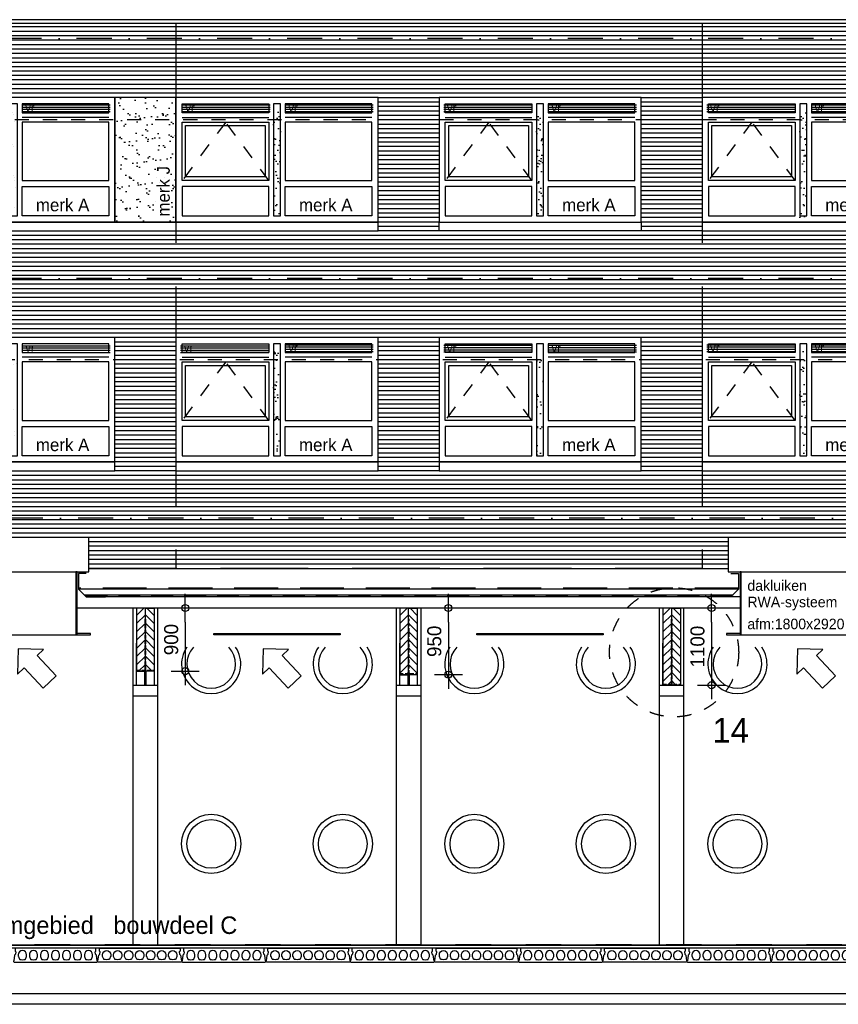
# Model space of a CAD drawing. Extents: x 0 to 140000, y 0 to 84100.
# Tile 78 of 105: x 51645 to 63311, y 44785 to 58824. Entities that reach past the tile are written whole.
import ezdxf
from ezdxf.enums import TextEntityAlignment as Align

# ---------------------------------------------------------------- set-up
doc = ezdxf.new("R2010")
doc.units = 0
doc.header["$LTSCALE"] = 100
doc.header["$MEASUREMENT"] = 0
doc.header["$PDMODE"] = 35
doc.header["$PDSIZE"] = 5
for name, pattern in [('B0201', [50, 31.25, -6.25, 6.25, -6.25]), ('B0701', [9.375, 6.25, -3.125]), ('B0702', [4.6875, 3.125, -1.5625]), ('B0703', [18.75, 12.5, -6.25]), ('DASHDOT', [1, 0.5, -0.25, 0, -0.25]), ('DASHED', [0.75, 0.5, -0.25]), ('TEGELS', [4, 2, -2])]:
    doc.linetypes.add(name, pattern=pattern)
doc.layers.get('0').update_dxf_attribs({"linetype": 'CONTINUOUS'})
doc.layers.get('DEFPOINTS').update_dxf_attribs({"linetype": 'CONTINUOUS'})
for name, color, linetype in [('AA28----_KONSTRUKTIE', 1, 'CONTINUOUS'), ('AA31----_BUITENKOZ', 7, 'CONTINUOUS'), ('AL$0A---_WIJZIGINGEN', 2, 'CONTINUOUS'), ('AL$1A---_ALGEMEEN', 1, 'CONTINUOUS'), ('AL$7A---_STRAMIEN', 42, 'B0201'), ('AL$8A---_HULPLIJNEN', 1, 'CONTINUOUS'), ('AL21----_BUITENWAND', 2, 'CONTINUOUS'), ('AL23----_VLOEREN', 7, 'CONTINUOUS'), ('AL27K---_ISOLATIE', 7, 'CONTINUOUS'), ('AL27MH--_METAAL', 7, 'CONTINUOUS'), ('AL28----_KONSTRUKTIE', 3, 'CONTINUOUS'), ('AL31----_BUITENKOZ', 7, 'CONTINUOUS'), ('AL31----_BUITENKOZIJ', 7, 'CONTINUOUS'), ('AL42----_BINNENWANDA', 2, 'CONTINUOUS'), ('AL43----_VLOERAFW', 1, 'CONTINUOUS'), ('AL45----_PLAFONDAFW', 7, 'CONTINUOUS'), ('AL47----_DAKAFW', 1, 'CONTINUOUS'), ('AM$1A---_ALGEMEEN', 1, 'CONTINUOUS'), ('AT$0A---_WIJZIGINGEN', 7, 'CONTINUOUS'), ('AT$1A---_ALGEMEEN', 7, 'CONTINUOUS'), ('AT$1A---_TEKST', 2, 'CONTINUOUS'), ('DLLATATIE', 3, 'B0703'), ('VENTILATIE', 1, 'CONTINUOUS'), ('ZONWERING', 4, 'TEGELS')]:
    doc.layers.add(name, color=color, linetype=linetype)
doc.styles.add('00_10', font='B-GBP.shx', dxfattribs={"height": 12})
doc.styles.add('00_100', font='B-GBP.shx', dxfattribs={"height": 120})
doc.styles.add('01_100', font='B-GBP.shx', dxfattribs={"height": 180})
doc.styles.add('02_100', font='B-GBP.shx', dxfattribs={"height": 250})
doc.styles.add('03_100', font='B-GBP.shx', dxfattribs={"height": 350})
doc.styles.add('03_AT', font='B-GBP')
doc.styles.add('B-01', font='b-gbp')
doc.dimstyles.new('BV100-18', dxfattribs={"dimscale": 100, "dimtxt": 2, "dimasz": 2, "dimexe": 3, "dimexo": 3, "dimgap": 1, "dimtad": 1, "dimdec": 0, "dimzin": 0, "dimtxsty": 'B-01', "dimblk": 'TOD', "dimcen": 1, "dimdle": 1.25, "dimse1": 1, "dimse2": 1, "dimclrd": 1, "dimclre": 1, "dimclrt": 1, "dimazin": 3, "dimtfac": 0.5, "dimtdec": 0, "dimtix": 1, "dimtmove": 0, "dimatfit": 3, "dimtolj": 1, "dimtzin": 0})
pattern_1 = [(0, (3e-09, 830.712), (0, 31.25), [])]

# ---------------------------------------------------------------- blocks, each defined once
blk = doc.blocks.new('PH31-001')
at = {"layer": 'AL31----_BUITENKOZ'}
h = blk.add_hatch(dxfattribs=at)
h.set_pattern_fill('AR-SAND', color=256, scale=122, style=0)
h.set_pattern_definition([(37.5, (-52903.8, -82412.16), (-7.6852, 235.0725), [0, -185.44, 0, -207.4, 0, -198.25]), (7.5, (-52903.8, -82412.16), (215.9128, 344.3018), [0, -100.04, 0, -167.14, 0, -64.05]), (327.5, (-53053.86, -82412.16), (379.9253, 0.6904), [0, -61, 0, -219.6, 0, -286.7]), (317.5, (-53053.86, -82412.16), (366.7474, 107.0764), [0, -30.5, 0, -143.96, 0, -164.7])])
h.paths.add_polyline_path([(1490, 1580), (1390, 1580), (1390, 67), (1490, 67)])
for p, q in [((88, 1492), (1323, 1492)), ((2792, 1492), (1557, 1492)), ((0, 0), (0, 0)), ((0, 0), (0, 0))]:
    blk.add_line(p, q, dxfattribs=at)
at = {"layer": 'AL31----_BUITENKOZ', "color": 1, "linetype": 'TEGELS'}
for p, q in [((709, 1425), (88, 593)), ((1323, 593), (709, 1425))]:
    blk.add_line(p, q, dxfattribs=at)
at = {"layer": 'AL31----_BUITENKOZ'}
for points in [[(2880, 0), (2880, 1774), (0, 1774), (0, 1774), (0, 0)], [(88, 1559), (88, 1686), (1323, 1686), (1323, 1559)], [(1490, 1686), (1390, 1686), (1390, 88), (1490, 88)], [(2792, 1559), (2792, 1686), (1557, 1686), (1557, 1559)], [(88, 593), (88, 1425), (1323, 1425), (1323, 593)], [(2792, 593), (2792, 1425), (1557, 1425), (1557, 593)], [(88, 505), (88, 88), (1323, 88), (1323, 505)], [(2792, 505), (2792, 88), (1557, 88), (1557, 505)]]:
    blk.add_lwpolyline(points, close=True, dxfattribs=at)
at = {"layer": 'AL31----_BUITENKOZ', "color": 1}
blk.add_lwpolyline([(138, 643), (138, 1375), (1273, 1375), (1273, 643)], close=True, dxfattribs=at)
at = {"layer": 'AT$1A---_TEKST', "style": '01_100'}
blk.add_text('merk A', height=180, dxfattribs=at).set_placement((1754, 154))
blk = doc.blocks.new('PH00-002')
at = {"layer": 'AA31----_BUITENKOZ'}
h = blk.add_hatch(dxfattribs=at)
h.set_pattern_fill('AR-SAND', color=256, scale=122, style=0)
h.set_pattern_definition([(37.5, (-19824.08, -53610.47), (-7.6852, 235.0725), [0, -185.44, 0, -207.4, 0, -198.25]), (7.5, (-19824.08, -53610.47), (215.9128, 344.3018), [0, -100.04, 0, -167.14, 0, -64.05]), (327.5, (-19974.14, -53610.47), (379.9253, 0.6904), [0, -61, 0, -219.6, 0, -286.7]), (317.5, (-19974.14, -53610.47), (366.7474, 107.0764), [0, -30.5, 0, -143.96, 0, -164.7])])
h.paths.add_polyline_path([(0, 1774), (-870, 1774), (-870, 0), (0, 0)])
h.paths.add_polyline_path([(-43, 33), (-43, 1023), (-313, 1023), (-313, 33)], flags=24)
at = {"layer": 'AL31----_BUITENKOZ', "color": 42}
blk.add_lwpolyline([(-870, 0), (0, 0), (0, 1774), (-870, 1774)], close=True, dxfattribs=at)
at = {"layer": 'AT$1A---_TEKST', "color": 1, "style": '01_100'}
blk.add_text('merk J', height=180, rotation=90, dxfattribs=at).set_placement((-88, 78))
blk = doc.blocks.new('N110200A_8790002')
blk.add_lwpolyline([(590, 0), (600, 10), (600, 20), (595, 20), (583.485281, 100.60303), (569.343146, 114.745166), (564.393398, 149.393398), (575, 160), (575, 200), (-575, 200), (-575, 160), (-564.393398, 149.393398), (-569.343146, 114.745166), (-583.485281, 100.60303), (-595, 20), (-600, 20), (-600, 10), (-590, 0)], close=True)
for points in [[(-529.5, 106.5), (-529.5, 86.873683, 0.099699), (-528.330573, 81.0672), (-513.225136, 45.08727, 0.216278), (-508.981623, 41.155233, 0.162058), (-433.018377, 41.155233, 0.216278), (-428.774864, 45.08727), (-413.669427, 81.0672, 0.099699), (-412.5, 86.873683), (-412.5, 106.5, 1)], [(-372.5, 106.5), (-372.5, 86.873683, 0.099699), (-371.330573, 81.0672), (-356.225136, 45.08727, 0.216278), (-351.981623, 41.155233, 0.162058), (-276.018377, 41.155233, 0.216278), (-271.774864, 45.08727), (-256.669427, 81.0672, 0.099699), (-255.5, 86.873683), (-255.5, 106.5, 1)], [(-215.5, 106.5), (-215.5, 86.873683, 0.099699), (-214.330573, 81.0672), (-199.225136, 45.08727, 0.216278), (-194.981623, 41.155233, 0.162058), (-119.018377, 41.155233, 0.216278), (-114.774864, 45.08727), (-99.669427, 81.0672, 0.099699), (-98.5, 86.873683), (-98.5, 106.5, 1)], [(-58.5, 106.5), (-58.5, 86.873683, 0.099699), (-57.330573, 81.0672), (-42.225136, 45.08727, 0.216278), (-37.981623, 41.155233, 0.162058), (37.981623, 41.155233, 0.216278), (42.225136, 45.08727), (57.330573, 81.0672, 0.099699), (58.5, 86.873683), (58.5, 106.5, 1)], [(98.5, 106.5), (98.5, 86.873683, 0.099699), (99.669427, 81.0672), (114.774864, 45.08727, 0.216278), (119.018377, 41.155233, 0.162058), (194.981623, 41.155233, 0.216278), (199.225136, 45.08727), (214.330573, 81.0672, 0.099699), (215.5, 86.873683), (215.5, 106.5, 1)], [(255.5, 106.5), (255.5, 86.873683, 0.099699), (256.669427, 81.0672), (271.774864, 45.08727, 0.216278), (276.018377, 41.155233, 0.162058), (351.981623, 41.155233, 0.216278), (356.225136, 45.08727), (371.330573, 81.0672, 0.099699), (372.5, 86.873683), (372.5, 106.5, 1)], [(412.5, 106.5), (412.5, 86.873683, 0.099699), (413.669427, 81.0672), (428.774864, 45.08727, 0.216278), (433.018377, 41.155233, 0.162058), (508.981623, 41.155233, 0.216278), (513.225136, 45.08727), (528.330573, 81.0672, 0.099699), (529.5, 86.873683), (529.5, 106.5, 1)]]:
    blk.add_lwpolyline(points, format="xyb", close=True)
blk = doc.blocks.new('AS00S005')
at = {"layer": 'AL$0A---_WIJZIGINGEN'}
blk.add_lwpolyline([(0, 0), (-5.12, -5.12), (-5.12, -2.56), (-13.06, -2.56), (-13.06, 2.56), (-5.12, 2.56), (-5.12, 5.12)], close=True, dxfattribs=at)
at = {"layer": 'AT$0A---_WIJZIGINGEN', "color": 3, "style": '03_AT'}
blk.add_attdef('NUMMER', text='', height=3.5, dxfattribs=at).set_placement((-8.98, -0.06), align=Align.MIDDLE)
blk = doc.blocks.new('TOD')
for p, q in [((0, -1), (0, 1)), ((-1, 0), (1, 0))]:
    blk.add_line(p, q)
blk.add_circle((0, 0), 0.25)
blk = doc.blocks.new('*D628')
at = {"color": 1, "linetype": 'BYBLOCK'}
blk.add_line((54005, 50235), (54005, 49735), dxfattribs=at)
at = {"layer": 'DEFPOINTS', "color": 0, "linetype": 'BYBLOCK'}
for p in [(53671, 50435), (53562, 49535), (54005, 49535)]:
    blk.add_point(p, dxfattribs=at)
at = {"color": 1, "linetype": 'BYBLOCK', "xscale": 200, "yscale": 200, "zscale": 200}
for p, rotation in [((54005, 50435), 90), ((54005, 49535), 270)]:
    blk.add_blockref('TOD', p, dxfattribs=dict(at, rotation=rotation))
at = {"color": 1, "linetype": 'BYBLOCK', "insert": (53805, 49985), "char_height": 200, "attachment_point": 5, "rotation": 90, "style": 'B-01'}
blk.add_mtext('\\A1;900', dxfattribs=at)
blk = doc.blocks.new('*D629')
at = {"color": 1, "linetype": 'BYBLOCK'}
blk.add_line((57755, 50235), (57755, 49685), dxfattribs=at)
at = {"layer": 'DEFPOINTS', "color": 0, "linetype": 'BYBLOCK'}
for p in [(57421, 50435), (57312, 49485), (57755, 49485)]:
    blk.add_point(p, dxfattribs=at)
at = {"color": 1, "linetype": 'BYBLOCK', "xscale": 200, "yscale": 200, "zscale": 200}
for p, rotation in [((57755, 50435), 90), ((57755, 49485), 270)]:
    blk.add_blockref('TOD', p, dxfattribs=dict(at, rotation=rotation))
at = {"color": 1, "linetype": 'BYBLOCK', "insert": (57555, 49960), "char_height": 200, "attachment_point": 5, "rotation": 90, "style": 'B-01'}
blk.add_mtext('\\A1;950', dxfattribs=at)
blk = doc.blocks.new('*D630')
at = {"color": 1, "linetype": 'BYBLOCK'}
blk.add_line((61505, 50235), (61505, 49535), dxfattribs=at)
at = {"layer": 'DEFPOINTS', "color": 0, "linetype": 'BYBLOCK'}
for p in [(61171, 50435), (61062, 49335), (61505, 49335)]:
    blk.add_point(p, dxfattribs=at)
at = {"color": 1, "linetype": 'BYBLOCK', "xscale": 200, "yscale": 200, "zscale": 200}
for p, rotation in [((61505, 50435), 90), ((61505, 49335), 270)]:
    blk.add_blockref('TOD', p, dxfattribs=dict(at, rotation=rotation))
at = {"color": 1, "linetype": 'BYBLOCK', "insert": (61305, 49885), "char_height": 200, "attachment_point": 5, "rotation": 90, "style": 'B-01'}
blk.add_mtext('\\A1;1100', dxfattribs=at)

msp = doc.modelspace()

# ---------------------------------------------------------------- hatches: boundary and pattern name
at = {"layer": 'AA28----_KONSTRUKTIE'}
h = msp.add_hatch(dxfattribs=at)
h.set_pattern_fill('ANSI31', color=256, scale=666, style=0)
h.set_pattern_definition([(45, (-38153.96, 25384.29), (-58.86664, 58.86664), [])])
h.paths.add_polyline_path([(53436.7, 50434.7), (53311.7, 50434.7), (53311.7, 49534.7), (53436.7, 49534.7)])
h = msp.add_hatch(dxfattribs=at)
h.set_pattern_fill('ANSI31', color=256, scale=666, style=0)
h.set_pattern_definition([(135, (145027.34, 25384.29), (58.86664, 58.86664), [])])
h.paths.add_polyline_path([(53436.7, 50434.7), (53561.7, 50434.7), (53561.7, 49534.7), (53436.7, 49534.7)])
h = msp.add_hatch(dxfattribs=at)
h.set_pattern_fill('ANSI31', color=256, scale=666, style=0)
h.set_pattern_definition([(45, (-34403.96, 25384.29), (-58.86664, 58.86664), [])])
h.paths.add_polyline_path([(57186.7, 50434.7), (57061.7, 50434.7), (57061.7, 49484.7), (57186.7, 49484.7)])
h = msp.add_hatch(dxfattribs=at)
h.set_pattern_fill('ANSI31', color=256, scale=666, style=0)
h.set_pattern_definition([(135, (148777.34, 25384.29), (58.86664, 58.86664), [])])
h.paths.add_polyline_path([(57186.7, 50434.7), (57311.7, 50434.7), (57311.7, 49484.7), (57186.7, 49484.7)])
h = msp.add_hatch(dxfattribs=at)
h.set_pattern_fill('ANSI31', color=256, scale=666, style=0)
h.set_pattern_definition([(45, (-30653.96, 25384.29), (-58.86664, 58.86664), [])])
h.paths.add_polyline_path([(60936.7, 50434.7), (60811.7, 50434.7), (60811.7, 49334.7), (60936.7, 49334.7)])
h = msp.add_hatch(dxfattribs=at)
h.set_pattern_fill('ANSI31', color=256, scale=666, style=0)
h.set_pattern_definition([(135, (152527.34, 25384.29), (58.86664, 58.86664), [])])
h.paths.add_polyline_path([(60936.7, 50434.7), (61061.7, 50434.7), (61061.7, 49334.7), (60936.7, 49334.7)])
at = {"layer": 'AA31----_BUITENKOZ'}
h = msp.add_hatch(dxfattribs=at)
h.set_pattern_fill('AR-SAND', color=256, scale=122, style=0)
h.set_pattern_definition([(37.5, (967.9, -26474.17), (-7.6852, 235.0725), [0, -185.44, 0, -207.4, 0, -198.25]), (7.5, (967.9, -26474.17), (215.9128, 344.3018), [0, -100.04, 0, -167.14, 0, -64.05]), (327.5, (817.83, -26474.17), (379.9253, 0.6904), [0, -61, 0, -219.6, 0, -286.7]), (317.5, (817.83, -26474.17), (366.7474, 107.0764), [0, -30.5, 0, -143.96, 0, -164.7])])
h.paths.add_polyline_path([(55361.7, 57517.7), (55261.7, 57517.7), (55261.7, 56005), (55361.7, 56005)])
h = msp.add_hatch(dxfattribs=at)
h.set_pattern_fill('AR-SAND', color=256, scale=122, style=0)
h.set_pattern_definition([(142.5, (113405.5, -26474.17), (7.6852, 235.0725), [0, -185.44, 0, -207.4, 0, -198.25]), (172.5, (113405.5, -26474.17), (-215.9128, 344.3018), [0, -100.04, 0, -167.14, 0, -64.05]), (212.5, (113555.55, -26474.17), (-379.9253, 0.6904), [0, -61, 0, -219.6, 0, -286.7]), (222.5, (113555.55, -26474.17), (-366.7474, 107.0764), [0, -30.5, 0, -143.96, 0, -164.7])])
h.paths.add_polyline_path([(59011.7, 57517.7), (59111.7, 57517.7), (59111.7, 56005), (59011.7, 56005)])
h = msp.add_hatch(dxfattribs=at)
h.set_pattern_fill('AR-SAND', color=256, scale=122, style=0)
h.set_pattern_definition([(142.5, (117155.5, -26474.17), (7.6852, 235.0725), [0, -185.44, 0, -207.4, 0, -198.25]), (172.5, (117155.5, -26474.17), (-215.9128, 344.3018), [0, -100.04, 0, -167.14, 0, -64.05]), (212.5, (117305.55, -26474.17), (-379.9253, 0.6904), [0, -61, 0, -219.6, 0, -286.7]), (222.5, (117305.55, -26474.17), (-366.7474, 107.0764), [0, -30.5, 0, -143.96, 0, -164.7])])
h.paths.add_polyline_path([(62761.7, 57517.7), (62861.7, 57517.7), (62861.7, 56005), (62761.7, 56005)])
h = msp.add_hatch(dxfattribs=at)
h.set_pattern_fill('AR-SAND', color=256, scale=122, style=0)
h.set_pattern_definition([(37.5, (967.9, -26371.6), (-7.6852, 235.0725), [0, -185.44, 0, -207.4, 0, -198.25]), (7.5, (967.9, -26371.6), (215.9128, 344.3018), [0, -100.04, 0, -167.14, 0, -64.05]), (327.5, (817.83, -26371.6), (379.9253, 0.6904), [0, -61, 0, -219.6, 0, -286.7]), (317.5, (817.83, -26371.6), (366.7474, 107.0764), [0, -30.5, 0, -143.96, 0, -164.7])])
h.paths.add_polyline_path([(55361.7, 54200.2), (55261.7, 54200.2), (55261.7, 52687.6), (55361.7, 52687.6)])
h = msp.add_hatch(dxfattribs=at)
h.set_pattern_fill('AR-SAND', color=256, scale=122, style=0)
h.set_pattern_definition([(37.5, (4717.9, -26474.17), (-7.6852, 235.0725), [0, -185.44, 0, -207.4, 0, -198.25]), (7.5, (4717.9, -26474.17), (215.9128, 344.3018), [0, -100.04, 0, -167.14, 0, -64.05]), (327.5, (4567.83, -26474.17), (379.9253, 0.6904), [0, -61, 0, -219.6, 0, -286.7]), (317.5, (4567.83, -26474.17), (366.7474, 107.0764), [0, -30.5, 0, -143.96, 0, -164.7])])
h.paths.add_polyline_path([(59111.7, 54097.7), (59011.7, 54097.7), (59011.7, 52585), (59111.7, 52585)])
h = msp.add_hatch(dxfattribs=at)
h.set_pattern_fill('AR-SAND', color=256, scale=122, style=0)
h.set_pattern_definition([(37.5, (8467.9, -26474.17), (-7.6852, 235.0725), [0, -185.44, 0, -207.4, 0, -198.25]), (7.5, (8467.9, -26474.17), (215.9128, 344.3018), [0, -100.04, 0, -167.14, 0, -64.05]), (327.5, (8317.83, -26474.17), (379.9253, 0.6904), [0, -61, 0, -219.6, 0, -286.7]), (317.5, (8317.83, -26474.17), (366.7474, 107.0764), [0, -30.5, 0, -143.96, 0, -164.7])])
h.paths.add_polyline_path([(62861.7, 54097.7), (62761.7, 54097.7), (62761.7, 52585), (62861.7, 52585)])
at = {"layer": 'VENTILATIE'}
h = msp.add_hatch(dxfattribs=at)
h.set_pattern_fill('LINE', color=1, scale=250, style=0)
h.set_pattern_definition([(0, (13427.104, 951.847), (0, 31.25), [])])
h.paths.add_polyline_path([(52934.7, 57493.2), (52934.7, 57620.2), (51678.7, 57620.2), (51678.7, 57493.2)])
h = msp.add_hatch(dxfattribs=at)
h.set_pattern_fill('LINE', color=1, scale=250, style=0)
h.set_pattern_definition([(0, (15708.104, 951.847), (0, 31.25), [])])
h.paths.add_polyline_path([(55215.7, 57493.2), (55215.7, 57620.2), (53959.7, 57620.2), (53959.7, 57493.2)])
h = msp.add_hatch(dxfattribs=at)
h.set_pattern_fill('LINE', color=1, scale=250, style=0)
h.set_pattern_definition([(0, (17177.104, 951.847), (0, 31.25), [])])
h.paths.add_polyline_path([(56684.7, 57493.2), (56684.7, 57620.2), (55428.7, 57620.2), (55428.7, 57493.2)])
h = msp.add_hatch(dxfattribs=at)
h.set_pattern_fill('LINE', color=1, scale=250, style=0)
h.set_pattern_definition([(0, (19437.104, 951.847), (0, 31.25), [])])
h.paths.add_polyline_path([(58944.7, 57493.2), (58944.7, 57620.2), (57688.7, 57620.2), (57688.7, 57493.2)])
h = msp.add_hatch(dxfattribs=at)
h.set_pattern_fill('LINE', color=1, scale=250, style=0)
h.set_pattern_definition([(0, (20927.104, 951.847), (0, 31.25), [])])
h.paths.add_polyline_path([(60434.7, 57493.2), (60434.7, 57620.2), (59178.7, 57620.2), (59178.7, 57493.2)])
h = msp.add_hatch(dxfattribs=at)
h.set_pattern_fill('LINE', color=1, scale=250, style=0)
h.set_pattern_definition([(0, (23187.104, 951.847), (0, 31.25), [])])
h.paths.add_polyline_path([(62694.7, 57493.2), (62694.7, 57620.2), (61438.7, 57620.2), (61438.7, 57493.2)])
h = msp.add_hatch(dxfattribs=at)
h.set_pattern_fill('LINE', color=1, scale=250, style=0)
h.set_pattern_definition([(0, (24677.104, 951.847), (0, 31.25), [])])
h.paths.add_polyline_path([(64184.7, 57493.2), (64184.7, 57620.2), (62928.7, 57620.2), (62928.7, 57493.2)])
h = msp.add_hatch(dxfattribs=at)
h.set_pattern_fill('LINE', color=1, scale=250, style=0)
h.set_pattern_definition(pattern_1)
h.paths.add_polyline_path([(52934.7, 54073.2), (52934.7, 54200.2), (51678.7, 54200.2), (51678.7, 54073.2)])
h = msp.add_hatch(dxfattribs=at)
h.set_pattern_fill('LINE', color=1, scale=250, style=0)
h.set_pattern_definition(pattern_1)
h.paths.add_polyline_path([(55194.7, 54073.2), (55194.7, 54200.2), (53938.7, 54200.2), (53938.7, 54073.2)])
h = msp.add_hatch(dxfattribs=at)
h.set_pattern_fill('LINE', color=1, scale=250, style=0)
h.set_pattern_definition([(0, (17177.104, -2468.153), (0, 31.25), [])])
h.paths.add_polyline_path([(56684.7, 54073.2), (56684.7, 54200.2), (55428.7, 54200.2), (55428.7, 54073.2)])
h = msp.add_hatch(dxfattribs=at)
h.set_pattern_fill('LINE', color=1, scale=250, style=0)
h.set_pattern_definition([(0, (19437.104, -2474.99), (0, 31.25), [])])
h.paths.add_polyline_path([(58944.7, 54066.4), (58944.7, 54193.4), (57688.7, 54193.4), (57688.7, 54066.4)])
h = msp.add_hatch(dxfattribs=at)
h.set_pattern_fill('LINE', color=1, scale=250, style=0)
h.set_pattern_definition([(0, (20927.104, -2474.99), (0, 31.25), [])])
h.paths.add_polyline_path([(60434.7, 54066.4), (60434.7, 54193.4), (59178.7, 54193.4), (59178.7, 54066.4)])
h = msp.add_hatch(dxfattribs=at)
h.set_pattern_fill('LINE', color=1, scale=250, style=0)
h.set_pattern_definition([(0, (23187.104, -2468.153), (0, 31.25), [])])
h.paths.add_polyline_path([(62694.7, 54073.2), (62694.7, 54200.2), (61438.7, 54200.2), (61438.7, 54073.2)])
h = msp.add_hatch(dxfattribs=at)
h.set_pattern_fill('LINE', color=1, scale=250, style=0)
h.set_pattern_definition([(0, (24677.104, -2468.153), (0, 31.25), [])])
h.paths.add_polyline_path([(64184.7, 54073.2), (64184.7, 54200.2), (62928.7, 54200.2), (62928.7, 54073.2)])

# ---------------------------------------------------------------- linework, layer by layer
at = {"layer": 'AL$1A---_ALGEMEEN', "color": 4, "linetype": 'TEGELS'}
msp.add_circle((60971.1, 49803.1), 920.5, dxfattribs=at)
at = {"layer": 'AL$7A---_STRAMIEN', "color": 1, "linetype": 'DASHDOT', "ltscale": 10}
for p, q in [((130964.8, 58554.7), (9153.4, 58554.7)), ((130964.8, 55134.7), (9153.4, 55134.7)), ((130984.9, 51714.7), (9173.5, 51714.7)), ((102367.1, 45634.7), (9173.5, 45634.7)), ((103361.7, 45634.7), (10168.2, 45634.7))]:
    msp.add_line(p, q, dxfattribs=at)
at = {"layer": 'AL$8A---_HULPLIJNEN'}
for p, q in [((68186.7, 44934.7), (41031.1, 44934.7)), ((68186.7, 44784.7), (41031.1, 44784.7))]:
    msp.add_line(p, q, dxfattribs=at)
at = {"layer": 'AL21----_BUITENWAND'}
for p, q in [((105964.2, 58823.7), (11836.7, 58823.7)), ((105964.2, 58768.8), (11836.7, 58768.8)), ((52632.3, 50998), (61741.6, 50998))]:
    msp.add_line(p, q, dxfattribs=at)
at = {"layer": 'AL21----_BUITENWAND', "color": 42}
for p, q in [((11866.7, 58724.7), (105922.4, 58724.7)), ((11866.7, 58661.3), (105922.4, 58661.3)), ((11866.7, 58598), (105922.4, 58598)), ((11866.7, 58534.7), (105922.4, 58534.7)), ((11866.7, 58471.3), (105922.4, 58471.3)), ((11866.7, 58408), (105922.4, 58408)), ((11866.7, 58344.7), (105922.4, 58344.7)), ((11866.7, 58281.3), (105922.4, 58281.3)), ((11866.7, 58218), (105922.4, 58218)), ((11866.7, 58154.7), (105922.4, 58154.7)), ((105922.4, 58091.3), (11866.7, 58091.3)), ((105922.4, 58028), (11866.7, 58028)), ((105922.4, 57964.7), (11866.7, 57964.7)), ((105922.4, 57901.3), (11866.7, 57901.3)), ((105922.4, 57838), (11866.7, 57838)), ((105922.4, 57774.7), (11866.7, 57774.7)), ((57621.7, 57711.3), (56751.7, 57711.3)), ((61371.7, 57711.3), (60501.7, 57711.3)), ((57621.7, 57648), (56751.7, 57648)), ((57621.7, 57584.7), (56751.7, 57584.7)), ((61371.7, 57648), (60501.7, 57648)), ((61371.7, 57584.7), (60501.7, 57584.7)), ((57621.7, 57521.3), (56751.7, 57521.3)), ((57621.7, 57458), (56751.7, 57458)), ((61371.7, 57521.3), (60501.7, 57521.3)), ((61371.7, 57458), (60501.7, 57458)), ((57621.7, 57394.7), (56751.7, 57394.7)), ((57621.7, 57331.3), (56751.7, 57331.3)), ((61371.7, 57394.7), (60501.7, 57394.7)), ((61371.7, 57331.3), (60501.7, 57331.3)), ((57621.7, 57268), (56751.7, 57268)), ((57621.7, 57204.7), (56751.7, 57204.7)), ((57621.7, 57141.3), (56751.7, 57141.3)), ((61371.7, 57268), (60501.7, 57268)), ((61371.7, 57204.7), (60501.7, 57204.7)), ((61371.7, 57141.3), (60501.7, 57141.3)), ((57621.7, 57078), (56751.7, 57078)), ((57621.7, 57014.7), (56751.7, 57014.7)), ((61371.7, 57078), (60501.7, 57078)), ((61371.7, 57014.7), (60501.7, 57014.7)), ((57621.7, 56951.3), (56751.7, 56951.3)), ((57621.7, 56888), (56751.7, 56888)), ((61371.7, 56951.3), (60501.7, 56951.3)), ((61371.7, 56888), (60501.7, 56888)), ((57621.7, 56824.7), (56751.7, 56824.7)), ((57621.7, 56761.3), (56751.7, 56761.3)), ((61371.7, 56824.7), (60501.7, 56824.7)), ((61371.7, 56761.3), (60501.7, 56761.3)), ((57621.7, 56698), (56751.7, 56698)), ((57621.7, 56634.7), (56751.7, 56634.7)), ((61371.7, 56698), (60501.7, 56698)), ((61371.7, 56634.7), (60501.7, 56634.7)), ((57621.7, 56571.3), (56751.7, 56571.3)), ((57621.7, 56508), (56751.7, 56508)), ((57621.7, 56444.7), (56751.7, 56444.7)), ((61371.7, 56571.3), (60501.7, 56571.3)), ((61371.7, 56508), (60501.7, 56508)), ((61371.7, 56444.7), (60501.7, 56444.7)), ((57621.7, 56381.3), (56751.7, 56381.3)), ((57621.7, 56318), (56751.7, 56318)), ((61371.7, 56381.3), (60501.7, 56381.3)), ((61371.7, 56318), (60501.7, 56318)), ((57621.7, 56254.7), (56751.7, 56254.7)), ((57621.7, 56191.3), (56751.7, 56191.3)), ((61371.7, 56254.7), (60501.7, 56254.7)), ((61371.7, 56191.3), (60501.7, 56191.3)), ((57621.7, 56128), (56751.7, 56128)), ((57621.7, 56064.7), (56751.7, 56064.7)), ((61371.7, 56128), (60501.7, 56128)), ((61371.7, 56064.7), (60501.7, 56064.7)), ((57621.7, 56001.3), (56751.7, 56001.3)), ((57621.7, 55938), (56751.7, 55938)), ((61371.7, 56001.3), (60501.7, 56001.3)), ((61371.7, 55938), (60501.7, 55938)), ((77091.7, 55748), (29781.7, 55748)), ((57621.7, 55874.7), (56751.7, 55874.7)), ((57621.7, 55811.3), (56751.7, 55811.3)), ((61371.7, 55874.7), (60501.7, 55874.7)), ((61371.7, 55811.3), (60501.7, 55811.3)), ((77091.7, 55684.7), (29781.7, 55684.7)), ((77091.7, 55621.3), (29781.7, 55621.3)), ((77091.7, 55558), (29781.7, 55558)), ((77091.7, 55494.7), (29781.7, 55494.7)), ((77091.7, 55431.3), (29781.7, 55431.3)), ((77091.7, 55368), (29781.7, 55368)), ((77091.7, 55304.7), (29781.7, 55304.7)), ((77091.7, 55241.3), (29781.7, 55241.3)), ((77091.7, 55178), (29781.7, 55178)), ((77091.7, 55114.7), (29781.7, 55114.7)), ((77091.7, 55051.3), (29781.7, 55051.3)), ((77091.7, 54988), (29781.7, 54988)), ((77091.7, 54924.7), (29781.7, 54924.7)), ((77091.7, 54861.3), (29781.7, 54861.3)), ((77091.7, 54798), (29781.7, 54798)), ((77091.7, 54734.7), (29781.7, 54734.7)), ((77091.7, 54734.7), (29781.7, 54734.7)), ((77091.7, 54671.3), (29781.7, 54671.3)), ((77091.7, 54671.3), (29781.7, 54671.3)), ((77091.7, 54608), (29781.7, 54608)), ((77091.7, 54608), (29781.7, 54608)), ((77091.7, 54544.7), (29781.7, 54544.7)), ((77091.7, 54544.7), (29781.7, 54544.7)), ((77091.7, 54481.3), (29781.7, 54481.3)), ((77091.7, 54481.3), (29781.7, 54481.3)), ((77091.7, 54418), (29781.7, 54418)), ((77091.7, 54418), (29781.7, 54418)), ((77091.7, 54354.7), (29781.7, 54354.7)), ((77091.7, 54354.7), (29781.7, 54354.7)), ((53871.7, 54291.3), (53001.7, 54291.3)), ((53871.7, 54228), (53001.7, 54228)), ((57621.7, 54291.3), (56751.7, 54291.3)), ((57621.7, 54228), (56751.7, 54228)), ((61371.7, 54291.3), (60501.7, 54291.3)), ((61371.7, 54228), (60501.7, 54228)), ((53871.7, 54164.7), (53001.7, 54164.7)), ((53871.7, 54101.3), (53001.7, 54101.3)), ((57621.7, 54164.7), (56751.7, 54164.7)), ((57621.7, 54101.3), (56751.7, 54101.3)), ((61371.7, 54164.7), (60501.7, 54164.7)), ((61371.7, 54101.3), (60501.7, 54101.3)), ((53871.7, 54038), (53001.7, 54038)), ((53871.7, 53974.7), (53001.7, 53974.7)), ((53871.7, 53911.3), (53001.7, 53911.3)), ((57621.7, 54038), (56751.7, 54038)), ((57621.7, 53974.7), (56751.7, 53974.7)), ((57621.7, 53911.3), (56751.7, 53911.3)), ((61371.7, 54038), (60501.7, 54038)), ((61371.7, 53974.7), (60501.7, 53974.7)), ((61371.7, 53911.3), (60501.7, 53911.3)), ((53871.7, 53848), (53001.7, 53848)), ((53871.7, 53784.7), (53001.7, 53784.7)), ((57621.7, 53848), (56751.7, 53848)), ((57621.7, 53784.7), (56751.7, 53784.7)), ((61371.7, 53848), (60501.7, 53848)), ((61371.7, 53784.7), (60501.7, 53784.7)), ((53871.7, 53721.3), (53001.7, 53721.3)), ((53871.7, 53658), (53001.7, 53658)), ((57621.7, 53721.3), (56751.7, 53721.3)), ((57621.7, 53658), (56751.7, 53658)), ((61371.7, 53721.3), (60501.7, 53721.3)), ((61371.7, 53658), (60501.7, 53658)), ((53871.7, 53594.7), (53001.7, 53594.7)), ((53871.7, 53531.3), (53001.7, 53531.3)), ((57621.7, 53594.7), (56751.7, 53594.7)), ((57621.7, 53531.3), (56751.7, 53531.3)), ((61371.7, 53594.7), (60501.7, 53594.7)), ((61371.7, 53531.3), (60501.7, 53531.3)), ((53871.7, 53468), (53001.7, 53468)), ((53871.7, 53404.7), (53001.7, 53404.7)), ((57621.7, 53468), (56751.7, 53468)), ((57621.7, 53404.7), (56751.7, 53404.7)), ((61371.7, 53468), (60501.7, 53468)), ((61371.7, 53404.7), (60501.7, 53404.7)), ((53871.7, 53341.3), (53001.7, 53341.3)), ((53871.7, 53278), (53001.7, 53278)), ((53871.7, 53214.7), (53001.7, 53214.7)), ((57621.7, 53341.3), (56751.7, 53341.3)), ((57621.7, 53278), (56751.7, 53278)), ((57621.7, 53214.7), (56751.7, 53214.7)), ((61371.7, 53341.3), (60501.7, 53341.3)), ((61371.7, 53278), (60501.7, 53278)), ((61371.7, 53214.7), (60501.7, 53214.7)), ((53871.7, 53151.3), (53001.7, 53151.3)), ((53871.7, 53088), (53001.7, 53088)), ((57621.7, 53151.3), (56751.7, 53151.3)), ((57621.7, 53088), (56751.7, 53088)), ((61371.7, 53151.3), (60501.7, 53151.3)), ((61371.7, 53088), (60501.7, 53088)), ((53871.7, 53024.7), (53001.7, 53024.7)), ((53871.7, 52961.3), (53001.7, 52961.3)), ((57621.7, 53024.7), (56751.7, 53024.7)), ((57621.7, 52961.3), (56751.7, 52961.3)), ((61371.7, 53024.7), (60501.7, 53024.7)), ((61371.7, 52961.3), (60501.7, 52961.3)), ((53871.7, 52898), (53001.7, 52898)), ((53871.7, 52834.7), (53001.7, 52834.7)), ((57621.7, 52898), (56751.7, 52898)), ((57621.7, 52834.7), (56751.7, 52834.7)), ((61371.7, 52898), (60501.7, 52898)), ((61371.7, 52834.7), (60501.7, 52834.7)), ((53871.7, 52771.3), (53001.7, 52771.3)), ((53871.7, 52708), (53001.7, 52708)), ((57621.7, 52771.3), (56751.7, 52771.3)), ((57621.7, 52708), (56751.7, 52708)), ((61371.7, 52771.3), (60501.7, 52771.3)), ((61371.7, 52708), (60501.7, 52708)), ((53871.7, 52644.7), (53001.7, 52644.7)), ((53871.7, 52581.3), (53001.7, 52581.3)), ((53871.7, 52518), (53001.7, 52518)), ((57621.7, 52644.7), (56751.7, 52644.7)), ((57621.7, 52581.3), (56751.7, 52581.3)), ((57621.7, 52518), (56751.7, 52518)), ((61371.7, 52644.7), (60501.7, 52644.7)), ((61371.7, 52581.3), (60501.7, 52581.3)), ((61371.7, 52518), (60501.7, 52518)), ((53871.7, 52454.7), (53001.7, 52454.7)), ((53871.7, 52391.3), (53001.7, 52391.3)), ((57621.7, 52454.7), (56751.7, 52454.7)), ((57621.7, 52391.3), (56751.7, 52391.3)), ((61371.7, 52454.7), (60501.7, 52454.7)), ((61371.7, 52391.3), (60501.7, 52391.3)), ((11866.7, 52328), (105922.4, 52328)), ((11866.7, 52264.7), (105922.4, 52264.7)), ((11866.7, 52201.3), (105922.4, 52201.3)), ((11866.7, 52138), (105922.4, 52138)), ((11866.7, 52074.7), (105922.4, 52074.7)), ((11866.7, 52011.3), (105922.4, 52011.3)), ((11866.7, 51948), (105922.4, 51948)), ((11866.7, 51884.7), (105922.4, 51884.7)), ((11866.7, 51821.3), (105922.4, 51821.3)), ((11866.7, 51758), (105922.4, 51758)), ((105922.4, 51694.7), (11866.7, 51694.7)), ((105922.4, 51631.3), (11866.7, 51631.3)), ((105922.4, 51568), (11866.7, 51568)), ((105922.4, 51504.7), (11866.7, 51504.7)), ((61741.6, 51441.3), (11866.7, 51441.3)), ((61741.6, 51378), (52632.3, 51378)), ((61741.6, 51314.7), (52632.3, 51314.7)), ((61741.6, 51251.3), (52632.3, 51251.3)), ((61741.6, 51188), (52632.3, 51188)), ((61741.6, 51124.7), (52632.3, 51124.7)), ((61741.6, 51061.3), (52632.3, 51061.3))]:
    msp.add_line(p, q, dxfattribs=at)
at = {"layer": 'AL23----_VLOEREN'}
for p, q in [((40662.1, 45629.7), (96239.8, 45629.7)), ((96239.8, 45584.7), (40662.1, 45584.7))]:
    msp.add_line(p, q, dxfattribs=at)
at = {"layer": 'AL27K---_ISOLATIE'}
for p, q in [((61890.5, 50704.7), (52483.4, 50704.7)), ((52562.2, 50624.7), (61811.7, 50624.7))]:
    msp.add_line(p, q, dxfattribs=at)
for points in [[(52591.8, 50927.9), (52483.4, 50927.9), (52483.4, 50704.7), (52591.8, 50594.7), (52868.4, 50594.7)], [(61782.1, 50927.9), (61890.5, 50927.9), (61890.5, 50704.7), (61782.1, 50594.7), (61605.5, 50594.7)]]:
    msp.add_lwpolyline(points, dxfattribs=at)
at = {"layer": 'AL27MH--_METAAL'}
for p, q in [((61911.4, 50594.7), (52591.8, 50594.7)), ((61911.4, 50434.7), (52461.9, 50434.7))]:
    msp.add_line(p, q, dxfattribs=at)
at = {"layer": 'AL27MH--_METAAL', "color": 1}
for p, q in [((50676.9, 50052.7), (52446.9, 50052.7)), ((61926.9, 50052.7), (63696.9, 50052.7))]:
    msp.add_line(p, q, dxfattribs=at)
at = {"layer": 'AL27MH--_METAAL'}
for points in [[(50491.6, 50952.9), (52632.3, 50952.9), (52632.3, 51441.5), (50491.6, 51441.5)], [(61741.6, 50952.9), (63882.3, 50952.9), (63882.3, 51441.5), (61741.6, 51441.5)], [(52446.9, 50052.7), (52461.9, 50052.7), (52461.9, 50952.9), (52446.9, 50952.9)], [(61911.9, 50052.7), (61926.9, 50052.7), (61926.9, 50952.9), (61911.9, 50952.9)]]:
    msp.add_lwpolyline(points, close=True, dxfattribs=at)
at = {"layer": 'AL28----_KONSTRUKTIE', "color": 2}
for p, q in [((53261.7, 45634.7), (53261.7, 50434.7)), ((53611.7, 45634.7), (53611.7, 50434.7)), ((57011.7, 50434.7), (57011.7, 45634.7)), ((57361.7, 50434.7), (57361.7, 45634.7)), ((53261.7, 49334.7), (53611.7, 49334.7)), ((57011.7, 49334.7), (57361.7, 49334.7)), ((53261.7, 49184.7), (53611.7, 49184.7)), ((57011.7, 49184.7), (57361.7, 49184.7))]:
    msp.add_line(p, q, dxfattribs=at)
at = {"layer": 'AL28----_KONSTRUKTIE'}
for p, q in [((60761.7, 45634.7), (60761.7, 50434.7)), ((61111.7, 45634.7), (61111.7, 50434.7)), ((60761.7, 49334.7), (61111.7, 49334.7)), ((60761.7, 49184.7), (61111.7, 49184.7))]:
    msp.add_line(p, q, dxfattribs=at)
for points in [[(53436.7, 50434.7), (53311.7, 50434.7), (53311.7, 49534.7), (53436.7, 49534.7)], [(53436.7, 50434.7), (53561.7, 50434.7), (53561.7, 49534.7), (53436.7, 49534.7)], [(57186.7, 50434.7), (57061.7, 50434.7), (57061.7, 49484.7), (57186.7, 49484.7)], [(57186.7, 50434.7), (57311.7, 50434.7), (57311.7, 49484.7), (57186.7, 49484.7)], [(60936.7, 50434.7), (60811.7, 50434.7), (60811.7, 49334.7), (60936.7, 49334.7)], [(60936.7, 50434.7), (61061.7, 50434.7), (61061.7, 49334.7), (60936.7, 49334.7)]]:
    msp.add_lwpolyline(points, close=True, dxfattribs=at)
at = {"layer": 'AL31----_BUITENKOZ'}
for p, q in [((53001.7, 55940.9), (53001.7, 55940.9)), ((53871.7, 55940.9), (53871.7, 55940.9)), ((60501.7, 55938), (60501.7, 55938)), ((61371.7, 55938), (61371.7, 55938))]:
    msp.add_line(p, q, dxfattribs=at)
for points in [[(57621.7, 55938), (60501.7, 55938), (60501.7, 55811.3), (57621.7, 55811.3)], [(53001.7, 52518), (50121.7, 52518), (50121.7, 52391.3), (53001.7, 52391.3)], [(56751.7, 52518), (53871.7, 52518), (53871.7, 52391.3), (56751.7, 52391.3)], [(60501.7, 52518), (57621.7, 52518), (57621.7, 52391.3), (60501.7, 52391.3)], [(64251.7, 52518), (61371.7, 52518), (61371.7, 52391.3), (64251.7, 52391.3)]]:
    msp.add_lwpolyline(points, close=True, dxfattribs=at)
at = {"layer": 'AL31----_BUITENKOZIJ'}
for points in [[(46371.7, 55811.3), (56751.7, 55811.3), (56751.7, 55938), (46371.7, 55938)], [(61371.7, 55811.3), (71751.7, 55811.3), (71751.7, 55938), (61371.7, 55938)]]:
    msp.add_lwpolyline(points, close=True, dxfattribs=at)
at = {"layer": 'AL42----_BINNENWANDA', "color": 42}
for centre, radius in [((54374.2, 47071.7), 421.7), ((56249.2, 47071.7), 421.7), ((58124.2, 47071.7), 421.7), ((59999.2, 47071.7), 421.7), ((61874.2, 47071.7), 421.7), ((54374.2, 47071.7), 346.6), ((56249.2, 47071.7), 346.6), ((58124.2, 47071.7), 346.6), ((59999.2, 47071.7), 346.6), ((61874.2, 47071.7), 346.6)]:
    msp.add_circle(centre, radius, dxfattribs=at)
for centre, radius, start, end in [((54374.2, 49636.7), 421.7, 145.34462, 34.65538), ((54374.2, 49636.7), 346.6, 136.23223, 43.76777), ((56249.2, 49636.7), 421.7, 145.34462, 34.65538), ((56249.2, 49636.7), 346.6, 136.23223, 43.76777), ((58124.2, 49636.7), 421.7, 145.34462, 34.65538), ((58124.2, 49636.7), 346.6, 136.23223, 43.76777), ((59999.2, 49636.7), 421.7, 145.34462, 34.65538), ((59999.2, 49636.7), 346.6, 136.23223, 43.76777), ((61874.2, 49636.7), 421.7, 145.34462, 34.65538), ((61874.2, 49636.7), 346.6, 136.23223, 43.76777)]:
    msp.add_arc(centre, radius, start, end, dxfattribs=at)
at = {"layer": 'AL43----_VLOERAFW', "color": 1, "linetype": 'CONTINUOUS'}
msp.add_line((40514.8, 45634.7), (96239.8, 45634.7), dxfattribs=at)
at = {"layer": 'AL45----_PLAFONDAFW'}
for points in [[(52461.9, 50052.7), (52653.7, 50052.7), (52653.7, 50072.7), (52461.9, 50072.7)], [(61911.9, 50072.7), (61719.7, 50072.7), (61719.7, 50052.7), (61911.9, 50052.7)]]:
    msp.add_lwpolyline(points, dxfattribs=at)
for points in [[(56211.7, 50052.7), (54411.7, 50052.7), (54411.7, 50072.7), (56211.7, 50072.7)], [(59961.7, 50052.7), (58161.7, 50052.7), (58161.7, 50072.7), (59961.7, 50072.7)]]:
    msp.add_lwpolyline(points, close=True, dxfattribs=at)
at = {"layer": 'AL47----_DAKAFW', "color": 7, "linetype": 'B0702'}
msp.add_line((52582.2, 50604.4), (61791.7, 50604.4), dxfattribs=at)
at = {"layer": 'AL47----_DAKAFW', "color": 7, "linetype": 'B0701'}
msp.add_lwpolyline([(61890.5, 50716.5), (52483.4, 50716.5)], dxfattribs=at)
at = {"layer": 'AM$1A---_ALGEMEEN'}
for p, q in [((53311.7, 49334.7), (53311.7, 49934.7)), ((53561.7, 49934.7), (53561.7, 49334.7)), ((57061.7, 49334.7), (57061.7, 49934.7)), ((57311.7, 49934.7), (57311.7, 49334.7)), ((60811.7, 49334.7), (60811.7, 49934.7)), ((61061.7, 49934.7), (61061.7, 49334.7))]:
    msp.add_line(p, q, dxfattribs=at)
at = {"layer": 'AM$1A---_ALGEMEEN', "color": 42, "linetype": 'DASHED'}
for points in [[(53429.2, 49549.7), (53444.2, 49549.7), (53444.2, 50274.7), (53429.2, 50274.7)], [(57179.2, 49499.7), (57194.2, 49499.7), (57194.2, 50274.7), (57179.2, 50274.7)], [(60929.2, 49349.7), (60944.2, 49349.7), (60944.2, 50274.7), (60929.2, 50274.7)], [(53561.7, 49549.7), (53561.7, 49534.7), (53311.7, 49534.7), (53311.7, 49549.7)], [(57311.7, 49499.7), (57311.7, 49484.7), (57061.7, 49484.7), (57061.7, 49499.7)], [(61061.7, 49349.7), (61061.7, 49334.7), (60811.7, 49334.7), (60811.7, 49349.7)]]:
    msp.add_lwpolyline(points, close=True, dxfattribs=at)
at = {"layer": 'AM$1A---_ALGEMEEN'}
for points in [[(53429.2, 49534.7), (53444.2, 49534.7), (53444.2, 49334.7), (53429.2, 49334.7)], [(57179.2, 49484.7), (57194.2, 49484.7), (57194.2, 49334.7), (57179.2, 49334.7)], [(60929.2, 49334.7), (60944.2, 49334.7), (60944.2, 49334.7), (60929.2, 49334.7)]]:
    msp.add_lwpolyline(points, close=True, dxfattribs=at)
at = {"layer": 'DLLATATIE'}
for p, q in [((53871.7, 58768.9), (53871.7, 51004.8)), ((61371.7, 58768.5), (61371.7, 51004.8)), ((52632.3, 51004.8), (61741.6, 51004.8))]:
    msp.add_line(p, q, dxfattribs=at)
at = {"layer": 'ZONWERING', "color": 4}
for p, q in [((46376.9, 57399.6), (56740.1, 57399.6)), ((57626.9, 57399.6), (60490.1, 57399.6)), ((61376.9, 57399.6), (71740.1, 57399.6)), ((50175.1, 53976.6), (53038.2, 53976.6)), ((53925.1, 53976.6), (56788.2, 53976.6)), ((57675.1, 53976.6), (60538.2, 53976.6)), ((61425.1, 53976.6), (64288.2, 53976.6))]:
    msp.add_line(p, q, dxfattribs=at)

# ---------------------------------------------------------------- block references
for name, p in [('PH31-001', (50121.7, 55938)), ('PH00-002', (53871.7, 55938)), ('PH31-001', (53871.7, 55938)), ('PH31-001', (57621.7, 55938)), ('PH31-001', (61371.7, 55938)), ('PH31-001', (50121.7, 52518)), ('PH31-001', (53871.7, 52518)), ('PH31-001', (57621.7, 52518)), ('PH31-001', (61371.7, 52518))]:
    msp.add_blockref(name, p)
ref = msp.add_blockref('AS00S005', (51623.1, 49853.9), dxfattribs=dict(xscale=-50, yscale=50, zscale=50, rotation=313.6296704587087))
ref.add_attrib('NUMMER', 'B', dxfattribs={"layer": 'AT$0A---_WIJZIGINGEN', "color": 3, "height": 3.5, "rotation": 313.62967, "style": '03_AT'}).set_placement((51930.7, 49526.6), align=Align.MIDDLE)
ref = msp.add_blockref('AS00S005', (55114.8, 49853.9), dxfattribs=dict(xscale=-50, yscale=50, zscale=50, rotation=313.6296704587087))
ref.add_attrib('NUMMER', 'B', dxfattribs={"layer": 'AT$0A---_WIJZIGINGEN', "color": 3, "height": 3.5, "rotation": 313.62967, "style": '03_AT'}).set_placement((55422.4, 49526.6), align=Align.MIDDLE)
ref = msp.add_blockref('AS00S005', (62729.3, 49853.9), dxfattribs=dict(xscale=-50, yscale=50, zscale=50, rotation=313.6296704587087))
ref.add_attrib('NUMMER', 'B', dxfattribs={"layer": 'AT$0A---_WIJZIGINGEN', "color": 3, "height": 3.5, "rotation": 313.62967, "style": '03_AT'}).set_placement((63036.8, 49526.6), align=Align.MIDDLE)
at = {"layer": 'AL23----_VLOEREN'}
for p in [(52155.1, 45384.7), (54555.1, 45384.7), (56955.1, 45384.7), (59355.1, 45384.7), (61755.1, 45384.7), (62955.1, 45384.7)]:
    msp.add_blockref('N110200A_8790002', p, dxfattribs=at)
at = {"layer": 'AL23----_VLOEREN', "xscale": -1}
for p in [(53355.1, 45384.7), (55755.1, 45384.7), (58155.1, 45384.7), (60555.1, 45384.7)]:
    msp.add_blockref('N110200A_8790002', p, dxfattribs=at)

# ---------------------------------------------------------------- texts
at = {"layer": 'AT$1A---_ALGEMEEN', "color": 2}
for s, height, style, p in [('vr', 120, '00_100', (51724.5, 57509.1)), ('vr', 120, '00_100', (54005.5, 57509.1)), ('vr', 120, '00_100', (55474.5, 57509.1)), ('vr', 120, '00_100', (57734.5, 57509.1)), ('vr', 120, '00_100', (59224.5, 57509.1)), ('vr', 120, '00_100', (61484.5, 57509.1)), ('vr', 120, '00_100', (62974.5, 57509.1)), ('vr', 120, '00_100', (51724.5, 54089.1)), ('vr', 120, '00_100', (53984.5, 54089.1)), ('vr', 120, '00_100', (55474.5, 54089.1)), ('vr', 120, '00_100', (57734.5, 54082.3)), ('vr', 120, '00_100', (59224.5, 54082.3)), ('vr', 120, '00_100', (61484.5, 54089.1)), ('vr', 120, '00_100', (62974.5, 54089.1)), ('dakluiken', 150, '02_100', (62016, 50680.4)), ('RWA-systeem', 150, '02_100', (62016, 50446)), ('afm:1800x2920', 150, '02_100', (62016, 50132.6)), ('centrumgebied   bouwdeel C', 250, '00_10', (50489.5, 45787.7))]:
    msp.add_text(s, height=height, dxfattribs=dict(at, style=style)).set_placement(p)
at = {"layer": 'AT$1A---_ALGEMEEN', "color": 3, "style": '03_100'}
msp.add_text('14', height=350, dxfattribs=at).set_placement((61516.5, 48517.6))

# ---------------------------------------------------------------- dimensions: what is measured, and where the dimension line sits
at = {"layer": 'AM$1A---_ALGEMEEN'}
for base, p1, p2, picture, middle in [((54004.9, 49534.7), (53671.4, 50434.7), (53561.7, 49534.7), '*D628', (53804.9, 49984.7)), ((57754.9, 49484.7), (57421.4, 50434.7), (57311.7, 49484.7), '*D629', (57554.9, 49959.7)), ((61504.9, 49334.7), (61171.4, 50434.7), (61061.7, 49334.7), '*D630', (61304.9, 49884.7))]:
    dim = msp.add_linear_dim(base=base, p1=p1, p2=p2, angle=90, dimstyle='BV100-18', dxfattribs=at)
    dim.commit()
    dim.dimension.update_dxf_attribs({"geometry": picture, "text_midpoint": middle})

doc.saveas('drawing.dxf')
